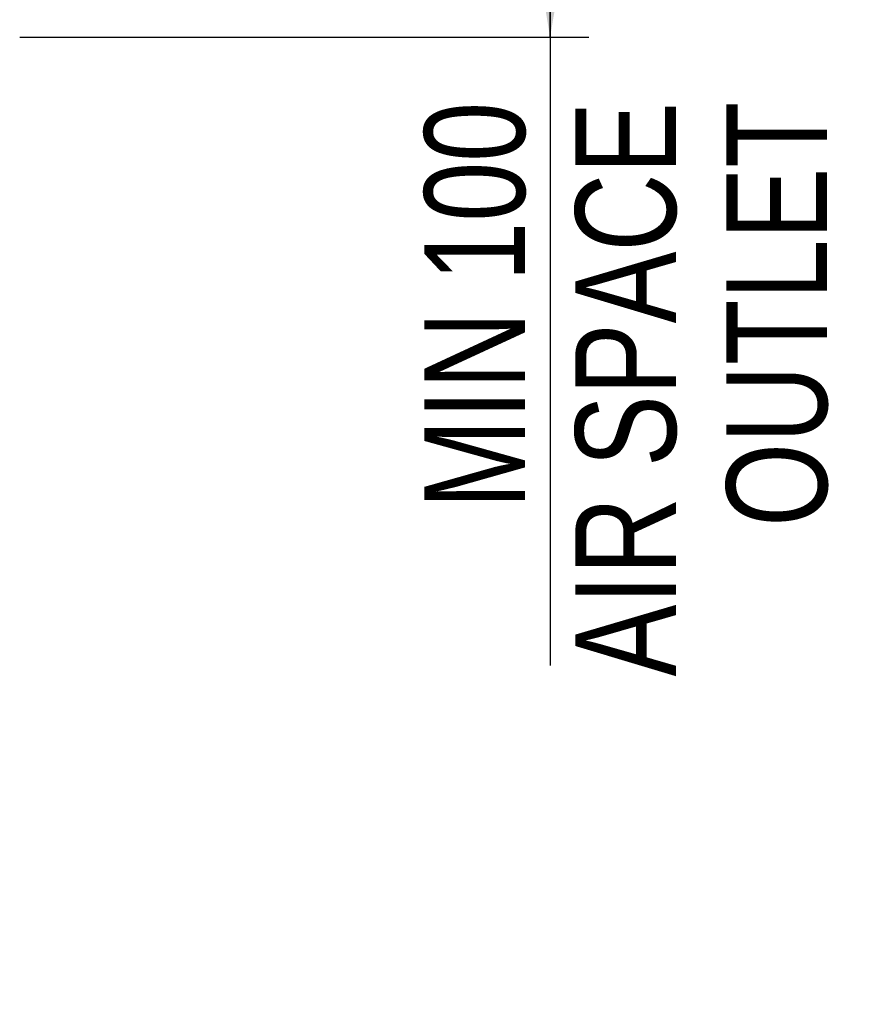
# Model space of a CAD drawing. Header units: inches. Extents: x 0 to 82.7, y 0 to 58.5.
# Tile 13 of 66: x 19.6 to 26.1, y 28.6 to 36.3. Entities that reach past the tile are written whole.
import ezdxf

# ---------------------------------------------------------------- set-up
doc = ezdxf.new("R2010")
doc.units = ezdxf.units.IN
doc.header["$LTSCALE"] = 4.547244
doc.header["$MEASUREMENT"] = 0
doc.layers.get('0').update_dxf_attribs({"linetype": 'CONTINUOUS'})
doc.styles.get("Standard").update_dxf_attribs({"font": 'txt', "width": 0.8})
doc.dimstyles.new('DIMSTYLE_1', dxfattribs={"dimtxt": 0.78125, "dimasz": 0.75, "dimexe": 0.18, "dimexo": 0.0625, "dimgap": 0.09, "dimtad": 1, "dimdec": 0, "dimzin": 4, "dimdsep": 46, "dimtxsty": 'STANDARD', "dimblk": '_FILLED', "dimblk1": '_FILLED', "dimblk2": '_FILLED', "dimcen": 0.09, "dimadec": 0, "dimazin": 0, "dimtfac": 1, "dimtdec": 0, "dimtofl": 0, "dimtmove": 0, "dimatfit": 3, "dimldrblk": '_FILLED', "dimfxl": 1, "dimtolj": 1, "dimtzin": 4, "dimarcsym": 0})

# ---------------------------------------------------------------- blocks, each defined once
blk = doc.blocks.new('_FILLED')
at = {"color": 0, "linetype": 'BYBLOCK'}
blk.add_solid([(0, 0), (-1, 0.167), (-1, -0.167)], dxfattribs=at)
blk = doc.blocks.new('*D0')
at = {"color": 7, "linetype": 'CONTINUOUS'}
for p, q in [((20.7751, 40.4164), (23.4781, 40.4164)), ((23.4781, 40.4164), (23.9735, 40.4164)), ((23.6735, 40.4164), (23.6735, 38.2719)), ((23.6735, 36.1275), (23.6735, 38.2719)), ((23.6735, 38.2719), (23.6735, 31.2512)), ((19.5585, 36.1275), (23.4781, 36.1275)), ((23.4781, 36.1275), (23.9735, 36.1275))]:
    blk.add_line(p, q, dxfattribs=at)
at = {"color": 7, "linetype": 'CONTINUOUS', "xscale": 0.75, "yscale": 0.75, "zscale": 0.75}
for p, rotation in [((23.6735, 40.4164), 90), ((23.6735, 36.1275), 270)]:
    blk.add_blockref('_FILLED', p, dxfattribs=dict(at, rotation=rotation))
at = {"color": 7, "linetype": 'CONTINUOUS', "insert": (22.6969, 35.6262), "char_height": 0.78125, "width": 5.625, "attachment_point": 3, "rotation": 90, "line_spacing_factor": 0.9}
blk.add_mtext('MIN 100\\PAIR SPACE\\POUTLET', dxfattribs=at)

msp = doc.modelspace()

# ---------------------------------------------------------------- dimensions: what is measured, and where the dimension line sits
at = {"color": 7, "linetype": 'CONTINUOUS'}
dim = msp.add_linear_dim(base=(23.6735, 40.4164), p1=(19.5585, 36.1275), p2=(20.7751, 40.4164), angle=90, text='MIN 100\\PAIR SPACE\\POUTLET', dimstyle='DIMSTYLE_1', dxfattribs=at)
dim.commit()
dim.dimension.update_dxf_attribs({"geometry": '*D0', "text_midpoint": (26.0797, 28.6231), "dimtype": 160})

doc.saveas('drawing.dxf')
